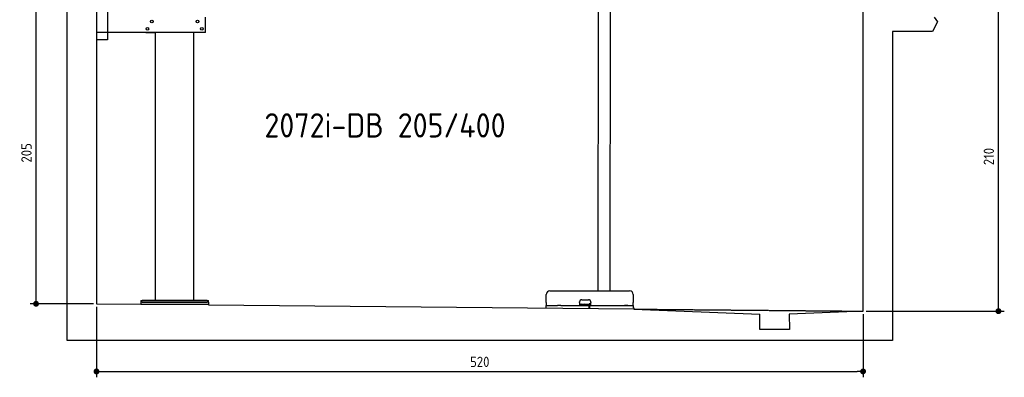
# Model space of a CAD drawing. Header units: millimetres. Extents: x 552 to 7231, y 5567 to 12636.
# Tile 1 of 4: x 552 to 7231, y 5567 to 7995. Entities that reach past the tile are written whole.
import ezdxf

# ---------------------------------------------------------------- set-up
doc = ezdxf.new("R2010")
doc.units = ezdxf.units.MM
doc.linetypes.add('GEN3', pattern=[6.25, 5, -1.25])
doc.layers.get('0').update_dxf_attribs({"lineweight": 25})
doc.layers.add('3', color=6, linetype='GEN3', lineweight=25)
doc.layers.add('4', color=3, linetype='Continuous', lineweight=25)
doc.styles.get("Standard").update_dxf_attribs({"font": 'ISOCP.SHX'})
doc.styles.add('STANDARD-1', font='arial.ttf')
doc.dimstyles.new('GEN-ISO$0', dxfattribs={"dimscale": 20, "dimtxt": 3.5, "dimasz": 2, "dimexe": 2, "dimexo": 1, "dimgap": 1.5, "dimtad": 1, "dimdec": 1, "dimlfac": 0.1, "dimdsep": 46, "dimtxsty": 'Standard', "dimblk": 'PUNKT', "dimcen": 2, "dimclrd": 256, "dimclre": 256, "dimclrt": 2, "dimadec": 0, "dimazin": 0, "dimtp": 0.1, "dimtm": 0.1, "dimtfac": 0.71, "dimtdec": 1, "dimtmove": 2, "dimatfit": 3, "dimldrblk": 'PUNKT', "dimfxl": 1, "dimtolj": 1, "dimarcsym": 0})

# ---------------------------------------------------------------- blocks, each defined once
blk = doc.blocks.new('PUNKT')
at = {"layer": '4', "color": 0, "linetype": 'ByBlock'}
blk.add_line((-0.5, 0), (-1, 0), dxfattribs=at)
at = {"layer": '4', "color": 0, "linetype": 'ByBlock', "const_width": 0.5}
blk.add_lwpolyline([(-0.25, 0, 1), (0.25, 0, 1)], format="xyb", close=True, dxfattribs=at)
blk = doc.blocks.new('*D4')
at = {"layer": '4', "lineweight": -2, "transparency": 16777216}
for p, q in [((6792.8, 8115.9), (7231, 8115.9)), ((7191, 6055.9), (7191, 8075.9)), ((6292.8, 6015.9), (7231, 6015.9))]:
    blk.add_line(p, q, dxfattribs=at)
at = {"layer": 'Defpoints', "color": 0, "transparency": 16777216}
for p in [(6772.8, 8115.9), (7191, 8115.9), (6272.8, 6015.9)]:
    blk.add_point(p, dxfattribs=at)
at = {"layer": '4', "lineweight": -2, "transparency": 16777216, "xscale": 40, "yscale": 40, "zscale": 40}
for p, rotation in [((7191, 8115.9), 90), ((7191, 6015.9), 270)]:
    blk.add_blockref('PUNKT', p, dxfattribs=dict(at, rotation=rotation))
at = {"layer": '4', "color": 2, "transparency": 16777216, "insert": (7125.9, 7065.9), "char_height": 70, "attachment_point": 5, "rotation": 90}
blk.add_mtext('\\A1;210', dxfattribs=at)
blk = doc.blocks.new('*D6')
at = {"layer": '4', "lineweight": -2, "transparency": 16777216}
for p, q in [((2061.8, 8115.9), (622.8, 8115.9)), ((662.8, 6105.9), (662.8, 8075.9)), ((1052.8, 6065.9), (622.8, 6065.9))]:
    blk.add_line(p, q, dxfattribs=at)
at = {"layer": 'Defpoints', "color": 0, "transparency": 16777216}
for p in [(662.8, 8115.9), (2081.8, 8115.9), (1072.8, 6065.9)]:
    blk.add_point(p, dxfattribs=at)
at = {"layer": '4', "lineweight": -2, "transparency": 16777216, "xscale": 40, "yscale": 40, "zscale": 40}
for p, rotation in [((662.8, 8115.9), 90), ((662.8, 6065.9), 270)]:
    blk.add_blockref('PUNKT', p, dxfattribs=dict(at, rotation=rotation))
at = {"layer": '4', "color": 2, "transparency": 16777216, "insert": (597.8, 7090.9), "char_height": 70, "attachment_point": 5, "rotation": 90}
blk.add_mtext('\\A1;205', dxfattribs=at)
blk = doc.blocks.new('*D12')
at = {"layer": '4', "lineweight": -2, "transparency": 16777216}
for p, q in [((1072.8, 6045.9), (1072.8, 5566.8)), ((6272.8, 5995.9), (6272.8, 5566.8)), ((1112.8, 5606.8), (6232.8, 5606.8))]:
    blk.add_line(p, q, dxfattribs=at)
at = {"layer": 'Defpoints', "color": 0, "transparency": 16777216}
for p in [(1072.8, 6065.9), (6272.8, 6015.9), (6272.8, 5606.8)]:
    blk.add_point(p, dxfattribs=at)
at = {"layer": '4', "lineweight": -2, "transparency": 16777216, "xscale": 40, "yscale": 40, "zscale": 40, "rotation": 180}
blk.add_blockref('PUNKT', (1072.8, 5606.8), dxfattribs=at)
at = {"layer": '4', "lineweight": -2, "transparency": 16777216, "xscale": 40, "yscale": 40, "zscale": 40}
blk.add_blockref('PUNKT', (6272.8, 5606.8), dxfattribs=at)
at = {"layer": '4', "color": 2, "transparency": 16777216, "insert": (3672.8, 5671.8), "char_height": 70, "attachment_point": 5}
blk.add_mtext('\\A1;520', dxfattribs=at)

msp = doc.modelspace()

# ---------------------------------------------------------------- linework, layer by layer
for p, q in [((872.77, 5815.9), (872.77, 12315.9)), ((1072.77, 12115.9), (1072.77, 6065.9)), ((4477.06, 8174.04), (4474.18, 6153.98)), ((4557.06, 8173.92), (4554.18, 6153.98)), ((6272.78, 6015.9), (6272.78, 8115.9)), ((1147.77, 8063.02), (1147.77, 7858.02)), ((1812.77, 7908.02), (1812.77, 8013.02)), ((6778.31, 7980.37), (6743.82, 7915.9)), ((6755.25, 8012.82), (6778.31, 7980.37)), ((1812.77, 7908.02), (1072.77, 7908.02)), ((1407.77, 7908.02), (1470.77, 7908.02)), ((1472.77, 6088.02), (1472.77, 7908.02)), ((1732.77, 6088.02), (1732.77, 7908.02)), ((1797.77, 7908.02), (1734.77, 7908.02)), ((6743.82, 7915.9), (6472.77, 7915.9)), ((6472.77, 7915.9), (6472.77, 5815.9)), ((1147.77, 7858.02), (1072.77, 7858.02)), ((4149.05, 6153.98), (4689.05, 6153.98)), ((1372.77, 6088.02), (1372.77, 6078.02)), ((1372.77, 6088.02), (1382.77, 6088.02)), ((1372.77, 6078.02), (1372.77, 6063.02)), ((1832.77, 6078.02), (1372.77, 6078.02)), ((1822.77, 6088.02), (1382.77, 6088.02)), ((1382.77, 6078.02), (1822.77, 6078.02)), ((1822.77, 6088.02), (1832.77, 6088.02)), ((1832.77, 6078.02), (1832.77, 6088.02)), ((1832.77, 6078.02), (1832.77, 6063.02)), ((4124.05, 6073.98), (4124.05, 6128.98)), ((4350.05, 6073.98), (4350.05, 6078.98)), ((4365.05, 6093.98), (4411.05, 6093.98)), ((4426.05, 6078.98), (4426.05, 6073.98)), ((4714.05, 6128.98), (4714.05, 6073.98)), ((1072.77, 6065.9), (1372.77, 6063.02)), ((1372.77, 6063.02), (1832.77, 6063.02)), ((1832.77, 6063.02), (1832.77, 6058.59)), ((1832.77, 6058.59), (4717.77, 6030.85)), ((4121.55, 6053.98), (4131.55, 6053.98)), ((4121.55, 6053.98), (4121.55, 6038.98)), ((4124.05, 6073.98), (4124.05, 6053.98)), ((4131.55, 6053.98), (4178, 6053.98)), ((4178, 6053.98), (4187.59, 6053.98)), ((4187.59, 6053.98), (4200.65, 6053.98)), ((4222.44, 6053.98), (4200.65, 6053.98)), ((4222.44, 6053.98), (4235.5, 6053.98)), ((4235.5, 6053.98), (4245.09, 6053.98)), ((4245.09, 6053.98), (4405.55, 6053.98)), ((4350.05, 6073.98), (4350.05, 6053.98)), ((4352.05, 6063.98), (4350.05, 6063.98)), ((4352.05, 6063.98), (4424.05, 6063.98)), ((4405.55, 6053.98), (4415.55, 6053.98)), ((4417.55, 6053.98), (4415.55, 6053.98)), ((4415.55, 6038.98), (4415.55, 6053.98)), ((4416.05, 6065.98), (4417.05, 6065.98)), ((4426.05, 6065.98), (4417.05, 6065.98)), ((4417.55, 6053.98), (4427.55, 6053.98)), ((4417.55, 6053.98), (4417.55, 6038.98)), ((4423.05, 6065.98), (4423.05, 6064.98)), ((4423.05, 6063.98), (4423.05, 6064.98)), ((4426.05, 6063.98), (4424.05, 6063.98)), ((4426.05, 6053.98), (4426.05, 6073.98)), ((4427.55, 6053.98), (4633, 6053.98)), ((4577.44, 6053.98), (4590.5, 6053.98)), ((4590.5, 6053.98), (4600.09, 6053.98)), ((4600.09, 6053.98), (4706.55, 6053.98)), ((4633, 6053.98), (4642.59, 6053.98)), ((4642.59, 6053.98), (4655.65, 6053.98)), ((4677.44, 6053.98), (4655.65, 6053.98)), ((4706.55, 6053.98), (4716.55, 6053.98)), ((4714.05, 6053.98), (4714.05, 6073.98)), ((4716.55, 6038.98), (4716.55, 6053.98)), ((4717.77, 6038.98), (4717.77, 6029.89)), ((4717.77, 6029.89), (5572.77, 5995.81)), ((6272.78, 6015.9), (5772.32, 5995.81)), ((5572.77, 5890.9), (5572.77, 5995.81)), ((5772.32, 5995.81), (5772.77, 5890.9)), ((5772.77, 5890.9), (5572.77, 5890.9)), ((6472.77, 5815.9), (872.77, 5815.9))]:
    msp.add_line(p, q)
for centre in [(1447.77, 7983.02), (1757.77, 7983.02), (1417.77, 7933.02), (1787.77, 7933.02)]:
    msp.add_circle(centre, 9)
for centre, radius, start, end in [((4149.05, 6128.98), 25, 90, 180), ((4689.05, 6128.98), 25, 0, 90), ((4365.05, 6078.98), 15, 90, 180), ((4411.05, 6078.98), 15, 0, 90), ((4357.31, 6064.98), 1, 270, 330), ((4359.05, 6063.98), 1, 0, 150), ((4379.05, 6063.98), 1, 30, 180), ((4380.78, 6064.98), 1, 210, 270), ((4414.05, 6064.98), 1, 270, 0), ((4416.05, 6064.98), 1, 90, 180)]:
    msp.add_arc(centre, radius, start, end)
at = {"layer": '3'}
msp.add_line((4717.77, 6029.89), (6272.78, 6015.9), dxfattribs=at)

# ---------------------------------------------------------------- texts
at = {"insert": (2211.72, 7360.01), "char_height": 165, "width": 2051.959, "attachment_point": 1, "style": 'STANDARD-1'}
msp.add_mtext('\\pt330;{\\Fisocp2|c0;2072i-DB 205/400}', dxfattribs=at)

# ---------------------------------------------------------------- dimensions: what is measured, and where the dimension line sits
at = {"layer": '4'}
for base, p1, p2, picture, middle in [((662.77, 8115.9), (1072.77, 6065.9), (2081.84, 8115.9), '*D6', (597.77, 7090.9)), ((7190.95, 8115.9), (6272.78, 6015.9), (6772.77, 8115.9), '*D4', (7125.95, 7065.9))]:
    dim = msp.add_linear_dim(base=base, p1=p1, p2=p2, angle=90, dimstyle='GEN-ISO$0', dxfattribs=at)
    dim.commit()
    dim.dimension.update_dxf_attribs({"geometry": picture, "text_midpoint": middle})
dim = msp.add_linear_dim(base=(6272.78, 5606.81), p1=(1072.77, 6065.9), p2=(6272.78, 6015.9), dimstyle='GEN-ISO$0', dxfattribs=at)
dim.commit()
dim.dimension.update_dxf_attribs({"geometry": '*D12', "text_midpoint": (3672.78, 5671.81)})

doc.saveas('drawing.dxf')
